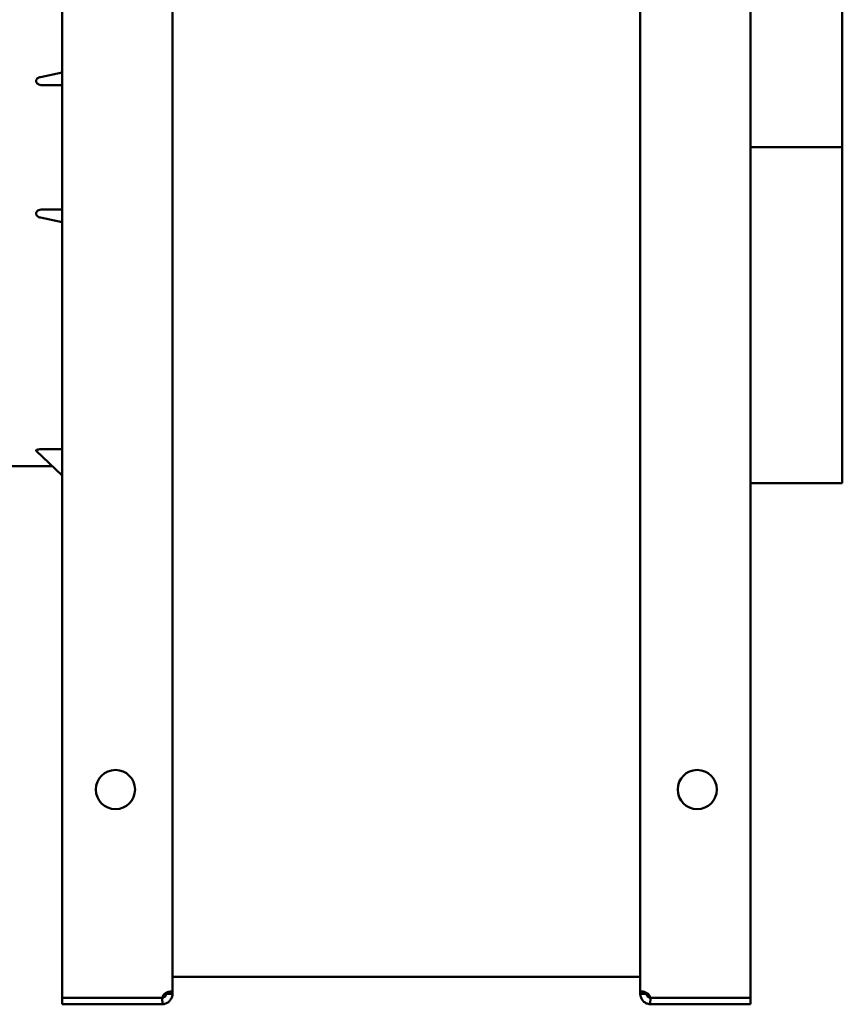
# Model space of a CAD drawing. Header units: millimetres. Extents: x 227 to 613, y 66 to 529.
# Tile 2 of 3: x 420 to 613, y 66 to 297. Entities that reach past the tile are written whole.
import ezdxf

# ---------------------------------------------------------------- set-up
doc = ezdxf.new("R2010")
doc.units = ezdxf.units.MM
doc.header["$LTSCALE"] = 2
doc.layers.add('Widoczne (ISO)', color=7, linetype='Continuous', lineweight=50)

msp = doc.modelspace()

# ---------------------------------------------------------------- linework, layer by layer
at = {"layer": 'Widoczne (ISO)'}
for p, q in [((429.86, 67), (429.86, 527)), ((591.64, 527), (591.64, 67)), ((455.75, 385), (455.75, 68.12)), ((565.75, 68.12), (565.75, 385)), ((613.25, 346), (613.25, 267)), ((424.7, 283.52), (429.86, 284.59)), ((425.11, 281.6), (429.86, 281.6)), ((591.64, 267), (613.25, 267)), ((613.25, 267), (613.25, 266.65)), ((613.25, 266.65), (613.25, 266.54)), ((613.25, 265.48), (613.25, 266.54)), ((613.25, 265.48), (613.25, 188)), ((429.86, 252.4), (425.11, 252.4)), ((429.86, 249.41), (424.7, 250.48)), ((429.86, 189.83), (423.74, 195.65)), ((429.86, 196.03), (425.11, 196.03)), ((226.75, 192.05), (427.52, 192.05)), ((591.64, 188), (613.25, 188)), ((455.75, 71.97), (565.75, 71.97)), ((454.25, 68.12), (454.25, 68)), ((454.88, 68.12), (454.25, 68.12)), ((454.25, 68), (454.88, 68)), ((455.75, 68.12), (454.88, 68.12)), ((454.88, 68), (455.75, 68)), ((455.75, 68), (455.75, 68.12)), ((565.75, 68.12), (565.75, 68)), ((566.62, 68.12), (565.75, 68.12)), ((565.75, 68), (566.62, 68)), ((567.25, 68.12), (566.62, 68.12)), ((566.62, 68), (567.25, 68)), ((567.25, 68), (567.25, 68.12)), ((453.25, 67), (429.86, 67)), ((429.86, 67), (429.86, 65.5)), ((429.86, 65.5), (453.25, 65.5)), ((453.41, 67), (453.25, 67)), ((453.31, 67), (453.41, 65.51)), ((568.19, 67), (568.09, 65.51)), ((568.25, 67), (568.09, 67)), ((591.64, 67), (568.25, 67)), ((568.25, 65.5), (591.64, 65.5)), ((591.64, 65.5), (591.64, 67))]:
    msp.add_line(p, q, dxfattribs=at)
for centre in [(442.36, 116), (579.14, 116)]:
    msp.add_circle(centre, 4.6, dxfattribs=at)
for centre, start, end in [((453.25, 68), 270, 273.7112), ((568.25, 68), 266.2888, 270)]:
    msp.add_arc(centre, 2.5, start, end, dxfattribs=at)
for points, knots in [([(424.7, 283.52), (424.66, 283.51), (424.62, 283.5), (424.41, 283.44), (424.25, 283.37), (424, 283.2), (423.89, 283.09), (423.78, 282.91), (423.75, 282.85), (423.71, 282.72), (423.7, 282.65), (423.7, 282.52), (423.71, 282.45), (423.75, 282.32), (423.78, 282.25), (423.89, 282.07), (424, 281.97), (424.25, 281.8), (424.41, 281.72), (424.76, 281.63), (424.94, 281.6), (425.11, 281.6)], [0.4066976, 0.4066976, 0.4066976, 0.4066976, 0.417788, 0.417788, 0.4679931, 0.4679931, 0.5092693, 0.5092693, 0.5299074, 0.5299074, 0.5505455, 0.5505455, 0.5711836, 0.5711836, 0.5918217, 0.5918217, 0.6330979, 0.6330979, 0.683303, 0.683303, 0.7335081, 0.7335081, 0.7335081, 0.7335081]), ([(425.11, 252.4), (424.94, 252.4), (424.76, 252.37), (424.41, 252.28), (424.25, 252.2), (424, 252.03), (423.89, 251.93), (423.78, 251.75), (423.75, 251.68), (423.71, 251.55), (423.7, 251.48), (423.7, 251.35), (423.71, 251.28), (423.75, 251.15), (423.78, 251.09), (423.89, 250.91), (424, 250.8), (424.25, 250.63), (424.41, 250.56), (424.62, 250.5), (424.66, 250.49), (424.7, 250.48)], [0, 0, 0, 0, 0.0502051, 0.0502051, 0.1004102, 0.1004102, 0.1416864, 0.1416864, 0.1623245, 0.1623245, 0.1829626, 0.1829626, 0.2036007, 0.2036007, 0.2242388, 0.2242388, 0.265515, 0.265515, 0.3157201, 0.3157201, 0.3268105, 0.3268105, 0.3268105, 0.3268105]), ([(425.11, 196.03), (424.93, 196.03), (424.73, 196.03), (424.36, 195.99), (424.19, 195.96), (423.95, 195.9), (423.86, 195.87), (423.73, 195.8), (423.7, 195.76), (423.7, 195.7), (423.71, 195.67), (423.74, 195.65)], [0, 0, 0, 0, 0.0542155, 0.0542155, 0.1084311, 0.1084311, 0.1456246, 0.1456246, 0.1828181, 0.1828181, 0.2051598, 0.2051598, 0.2051598, 0.2051598]), ([(453.41, 67), (453.41, 67.06), (453.42, 67.14), (453.45, 67.3), (453.48, 67.36), (453.55, 67.53), (453.61, 67.63), (453.81, 67.87), (453.96, 68), (454.32, 68.23), (454.54, 68.33), (454.95, 68.46), (455.14, 68.5), (455.44, 68.5), (455.56, 68.48), (455.67, 68.39), (455.7, 68.35), (455.75, 68.24), (455.75, 68.17), (455.75, 68.12)], [0, 0, 0, 0, 0.0177722, 0.0177722, 0.0307489, 0.0307489, 0.0530069, 0.0530069, 0.0895386, 0.0895386, 0.1321287, 0.1321287, 0.1727818, 0.1727818, 0.2137649, 0.2137649, 0.2350477, 0.2350477, 0.2619555, 0.2619555, 0.2619555, 0.2619555]), ([(455.75, 68), (455.75, 67.88), (455.75, 67.64), (455.58, 67.06), (455.47, 66.82), (455.18, 66.39), (455, 66.2), (454.59, 65.87), (454.38, 65.76), (453.99, 65.61), (453.83, 65.57), (453.63, 65.53), (453.56, 65.52), (453.48, 65.51), (453.46, 65.51), (453.42, 65.51), (453.41, 65.51), (453.41, 65.51)], [0, 0, 0, 0, 0.0405395, 0.0405395, 0.0705616, 0.0705616, 0.1003758, 0.1003758, 0.1315344, 0.1315344, 0.1594808, 0.1594808, 0.1767321, 0.1767321, 0.1868314, 0.1868314, 0.2007181, 0.2007181, 0.2007181, 0.2007181]), ([(453.41, 67.01), (453.42, 67.01), (453.42, 67.01), (453.47, 67.02), (453.53, 67.04), (453.66, 67.09), (453.73, 67.12), (453.85, 67.2), (453.91, 67.24), (454, 67.34), (454.04, 67.39), (454.12, 67.5), (454.15, 67.55), (454.2, 67.67), (454.22, 67.73), (454.24, 67.83), (454.24, 67.87), (454.25, 67.92), (454.25, 67.93), (454.25, 67.97), (454.25, 67.98), (454.25, 68)], [-0.1339125, -0.1339125, -0.1339125, -0.1339125, -0.1320684, -0.1320684, -0.1110854, -0.1110854, -0.0917452, -0.0917452, -0.0749654, -0.0749654, -0.060317, -0.060317, -0.0460931, -0.0460931, -0.0292762, -0.0292762, -0.0168732, -0.0168732, -0.0086118, -0.0086118, 0, 0, 0, 0]), ([(565.75, 68.12), (565.75, 68.19), (565.75, 68.32), (565.92, 68.47), (566.03, 68.5), (566.32, 68.5), (566.5, 68.47), (566.91, 68.35), (567.12, 68.26), (567.51, 68.03), (567.67, 67.89), (567.87, 67.65), (567.94, 67.55), (568.02, 67.38), (568.04, 67.31), (568.08, 67.14), (568.09, 67.06), (568.09, 67)], [0, 0, 0, 0, 0.0405395, 0.0405395, 0.0705616, 0.0705616, 0.1003758, 0.1003758, 0.1315344, 0.1315344, 0.1594808, 0.1594808, 0.1767321, 0.1767321, 0.1868314, 0.1868314, 0.2008008, 0.2008008, 0.2008008, 0.2008008]), ([(568.09, 65.51), (568.09, 65.51), (568.08, 65.51), (568.05, 65.51), (568.02, 65.51), (567.95, 65.52), (567.89, 65.53), (567.69, 65.56), (567.54, 65.6), (567.18, 65.73), (566.96, 65.84), (566.55, 66.15), (566.36, 66.34), (566.06, 66.77), (565.94, 67), (565.83, 67.37), (565.8, 67.5), (565.75, 67.79), (565.75, 67.91), (565.75, 68)], [0.0001097, 0.0001097, 0.0001097, 0.0001097, 0.0177722, 0.0177722, 0.0307489, 0.0307489, 0.0530069, 0.0530069, 0.0895386, 0.0895386, 0.1321287, 0.1321287, 0.1727818, 0.1727818, 0.2137649, 0.2137649, 0.2350477, 0.2350477, 0.2619555, 0.2619555, 0.2619555, 0.2619555]), ([(567.25, 68), (567.25, 67.97), (567.25, 67.95), (567.25, 67.9), (567.26, 67.88), (567.27, 67.79), (567.28, 67.74), (567.31, 67.64), (567.34, 67.58), (567.4, 67.47), (567.44, 67.42), (567.52, 67.31), (567.57, 67.27), (567.67, 67.18), (567.73, 67.14), (567.86, 67.07), (567.94, 67.05), (568.03, 67.02), (568.06, 67.02), (568.09, 67.01)], [-0.16997, -0.16997, -0.16997, -0.16997, -0.165781, -0.165781, -0.1614963, -0.1614963, -0.1514538, -0.1514538, -0.13679, -0.13679, -0.1229866, -0.1229866, -0.1075989, -0.1075989, -0.0888036, -0.0888036, -0.0614741, -0.0614741, -0.0469757, -0.0469757, -0.0469757, -0.0469757])]:
    msp.add_open_spline(points, degree=3, knots=knots, dxfattribs=at)
for points in [[(454.25, 68.12), (454.25, 68.14), (454.25, 68.16), (454.25, 68.18)], [(567.25, 68.18), (567.25, 68.16), (567.25, 68.14), (567.25, 68.12)]]:
    msp.add_open_spline(points, degree=3, dxfattribs=at)

doc.saveas('drawing.dxf')
